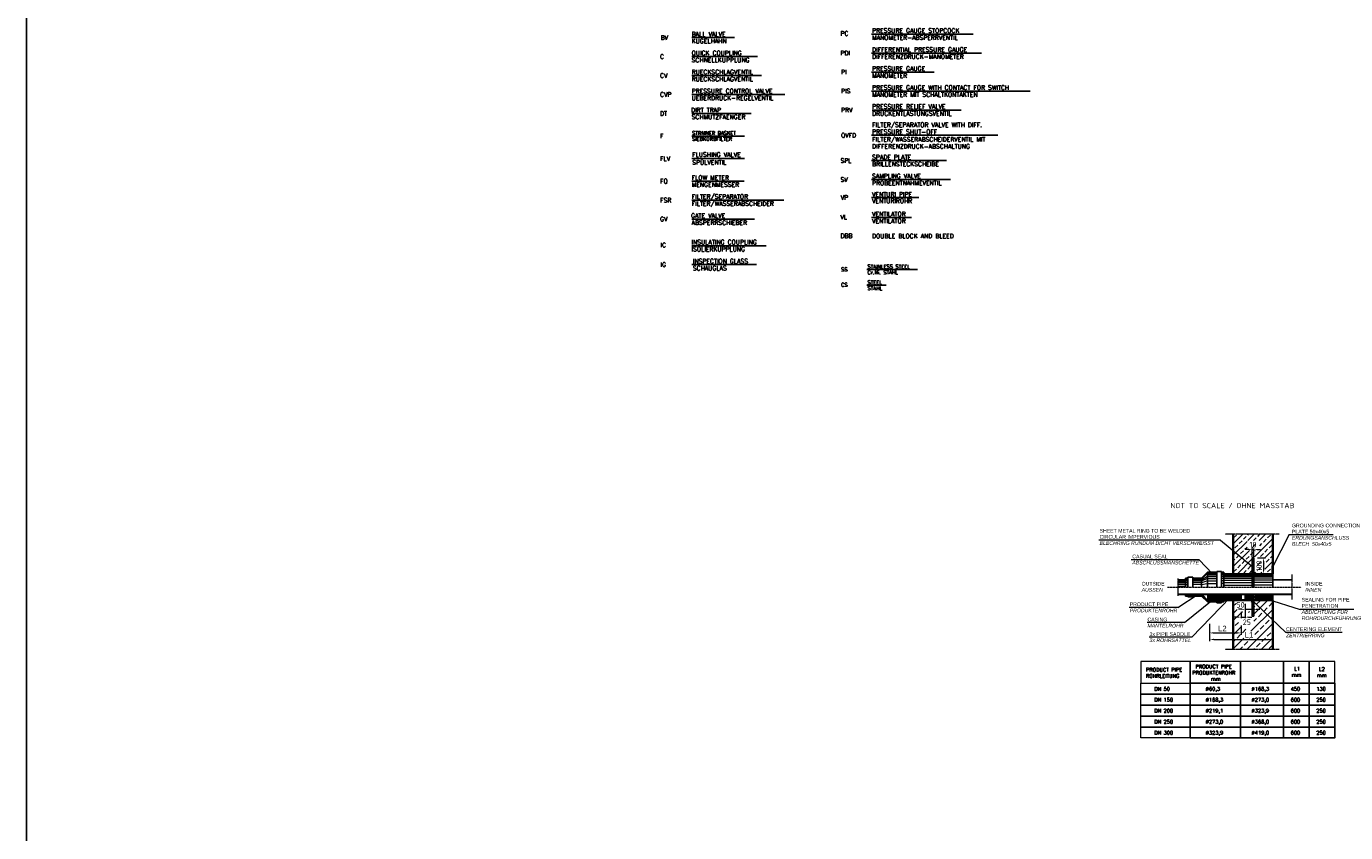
# Model space of a CAD drawing. Header units: millimetres. Extents: x -197187 to 241957296, y -45270 to 70505.
# Tile 20 of 116: x -63672 to -38644, y -14679 to 619. Entities that reach past the tile are written whole.
import ezdxf
from ezdxf.enums import TextEntityAlignment as Align

# ---------------------------------------------------------------- set-up
doc = ezdxf.new("R2010")
doc.units = ezdxf.units.MM
doc.header["$LTSCALE"] = 0.5
doc.linetypes.add('STRICHPUNKTX2', pattern=[2, 1, -0.5, 0, -0.5])
doc.linetypes.add('VERDECKTX2', pattern=[0.75, 0.5, -0.25])
doc.layers.add('44', color=7, linetype='Continuous')
doc.layers.add('8', color=7, linetype='Continuous')
doc.layers.add('P-MGDMD', color=7, linetype='Continuous', lineweight=18)
doc.layers.add('PDSMD', color=7, linetype='Continuous', lineweight=18)
doc.styles.add('ROMANS', font='ROMANS', dxfattribs={"height": 0.2})
doc.styles.get("Standard").update_dxf_attribs({"font": 'isocpeur.ttf'})

msp = doc.modelspace()

# ---------------------------------------------------------------- hatches: boundary and pattern name
at = {"layer": 'P-MGDMD'}
h = msp.add_hatch(dxfattribs=at)
h.set_pattern_fill('ANSI33', color=256, scale=24, style=0)
h.set_pattern_definition([(44.99999999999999, (-42656.29877587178, -12804.76612064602), (-107.7630734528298, 107.7630734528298), []), (44.99999999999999, (-42548.53565587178, -12804.76612064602), (-107.7630734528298, 107.7630734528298), [76.19999999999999, -38.09999999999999])])
edge = h.paths.add_edge_path(flags=17)
edge.add_arc((-40424.99945204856, -9755.002951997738), 1.416038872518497, 3.5983092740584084, 127.76731670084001, ccw=False)
edge.add_line((-40423.58620478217, -9754.914079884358), (-40414.91606515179, -9746.244757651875))
edge.add_line((-40414.91606515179, -9746.244757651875), (-40414.91606515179, -9701.85953462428))
edge.add_line((-40414.91606515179, -9701.85953462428), (-40550.03751269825, -9527.456681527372))
edge.add_line((-40550.03751269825, -9527.456681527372), (-40681.90868923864, -9527.456681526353))
edge.add_line((-40681.90868923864, -9527.456681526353), (-40425.86671387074, -9753.88356688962))
edge = h.paths.add_edge_path(flags=17)
edge.add_line((-40681.90868923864, -9527.456681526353), (-40774.91877315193, -9527.456681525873))
edge.add_line((-40774.91877315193, -9527.456681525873), (-40774.91877315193, -9767.456681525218))
edge.add_line((-40774.91877315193, -9767.456681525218), (-40436.12998901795, -9767.456681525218))
edge.add_line((-40436.12998901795, -9767.456681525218), (-40425.08845740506, -9756.416190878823))
edge.add_arc((-40424.99945204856, -9755.002951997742), 1.416038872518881, 127.7673167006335, 266.396288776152, ccw=False)
edge.add_line((-40425.86671387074, -9753.88356688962), (-40681.90868923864, -9527.456681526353))
h.paths.add_polyline_path([(-40448.34494556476, -9200.143470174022), (-40351.49398402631, -9200.143470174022), (-40351.49398402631, -9281.056931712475), (-40448.34494556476, -9281.056931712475)], flags=0)
h.paths.add_polyline_path([(-40324.5661460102, -9686.741537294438), (-40324.5661460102, -9548.171825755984), (-40243.65268447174, -9548.171825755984), (-40243.65268447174, -9686.741537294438)], flags=17)
h.paths.add_polyline_path([(-40273.52012325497, -9325.211560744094), (-40513.17532411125, -9325.211560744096), (-40513.17532411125, -9137.168810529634), (-40273.52012325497, -9137.168810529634)], flags=16)
h.paths.add_polyline_path([(-40179.37581762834, -9738.45873889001), (-40384.91617281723, -9738.458738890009), (-40384.91617281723, -9746.244757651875), (-40363.70224895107, -9767.456681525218), (-40052.64786479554, -9767.456681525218), (-40039.91946479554, -9754.72948152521), (-40039.91946479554, -9617.456681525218), (-40024.91946479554, -9617.456681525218), (-40024.91946479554, -9018.47793338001), (-40774.91877315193, -9018.47793338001), (-40774.91877315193, -9237.199774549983), (-40414.91606515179, -9701.85953462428), (-40414.91606515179, -9467.456681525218), (-40395.87621076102, -9467.456681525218), (-40395.87621076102, -9444.06617869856), (-40179.37581762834, -9444.066178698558)])
h.paths.add_polyline_path([(-40774.91877315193, -9237.199774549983), (-40774.91877315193, -9527.456681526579), (-40550.03751269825, -9527.456681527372)])
at = {"layer": 'P-MGDMD', "ltscale": 50}
for points in [[(-40414.91946479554, -9767.456681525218), (-40414.91946479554, -9745.184081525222), (-40437.19416479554, -9767.456681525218)], [(-40362.64476479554, -9767.456681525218), (-40384.91946479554, -9745.184081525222), (-40384.91946479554, -9767.456681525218)], [(-40039.91946479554, -9754.72948152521), (-40052.64786479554, -9767.456681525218), (-40039.91946479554, -9767.456681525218)], [(-40037.64786479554, -9767.456681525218), (-40024.91946479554, -9767.456681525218), (-40024.91946479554, -9754.72948152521)], [(-40414.91946479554, -10294.62746951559), (-40414.91946479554, -10272.35486951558), (-40437.19416479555, -10272.35486951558)], [(-40362.64476479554, -10272.35486951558), (-40384.91946479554, -10272.35486951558), (-40384.91946479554, -10294.62746951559)]]:
    msp.add_hatch(color=256, dxfattribs=at).paths.add_polyline_path(points)
at = {"layer": 'P-MGDMD', "lineweight": 13}
h = msp.add_hatch(dxfattribs=at)
h.set_pattern_fill('ANSI31', color=256, scale=179.999354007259, style=0)
h.set_pattern_definition([(44.99999999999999, (-30658.42516520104, -32989.11505434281), (-15.90984547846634, 15.90984547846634), [])])
h.paths.add_polyline_path([(-41778.09071002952, -10160.00527272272), (-41772.33075800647, -10151.3053039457), (-41829.69098772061, -10151.3053039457), (-41829.69098772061, -10160.00527272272)])
h.paths.add_polyline_path([(-39664.92075678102, -10160.00527272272), (-39664.92075678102, -10151.3053039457), (-41772.33075800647, -10151.3053039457), (-41778.09071002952, -10160.00527272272)])
h = msp.add_hatch(dxfattribs=at)
h.set_pattern_fill('ANSI31', color=256, scale=99.99964111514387, style=0)
h.set_pattern_definition([(44.99999999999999, (-31203.19921008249, -32876.76545754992), (-8.838803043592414, 8.838803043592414), [])])
h.paths.add_polyline_path([(-41544.69201054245, -10190.00516505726), (-41634.69168754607, -10190.00516505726), (-41634.69168754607, -10205.00511122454), (-41544.69201054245, -10205.00511122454)])
at = {"layer": 'P-MGDMD', "lineweight": 5}
h = msp.add_hatch(dxfattribs=at)
h.set_pattern_fill('ANSI37', color=256, scale=139.9994975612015, angle=45, style=0)
h.set_pattern_definition([(90, (-36277.43479383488, -28720.39365485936), (-17.49993719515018, 3.552700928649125e-15), []), (180, (-36277.43479383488, -28720.39365485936), (-3.552700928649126e-15, -17.49993719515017), [])])
h.paths.add_polyline_path([(-41165.74274775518, -10160.00527272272, -0.04129736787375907), (-41047.48790609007, -10260.35491258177), (-40639.9192576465, -10260.35491258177), (-40624.91931147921, -10245.3549664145), (-40624.91931147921, -10175.00521888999), (-40639.9192576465, -10160.00527272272)])
h.paths.add_polyline_path([(-41165.74274775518, -10160.00527272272), (-41209.91721200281, -10160.00527272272), (-41224.91715817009, -10175.00521888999), (-41224.91715817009, -10245.3549664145), (-41209.91721200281, -10260.35491258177), (-41047.48790609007, -10260.35491258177, 0.04129736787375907)])
at = {"layer": 'P-MGDMD', "lineweight": 13}
h = msp.add_hatch(dxfattribs=at)
h.set_pattern_fill('ANSI31', color=256, scale=159.9994257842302, angle=90, style=0)
h.set_pattern_definition([(135, (-30658.42516520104, -32989.11505434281), (-14.14208486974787, -14.14208486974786), [])])
h.paths.add_polyline_path([(-40221.22938344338, -10272.35486951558), (-40216.66972906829, -10260.35491258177), (-40826.9321477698, -10260.35491258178), (-40836.5913424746, -10272.35486951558)])
h.paths.add_polyline_path([(-40836.59134247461, -10272.35486951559), (-40826.9321477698, -10260.35491258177), (-41224.91715817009, -10260.35491258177), (-41224.91715817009, -10272.35486951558)])
h.paths.add_polyline_path([(-40024.91946479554, -10272.35486951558), (-40024.91946479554, -10260.35491258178), (-40216.66972906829, -10260.35491258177), (-40221.22938344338, -10272.35486951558)])
at = {"layer": 'P-MGDMD'}
h = msp.add_hatch(dxfattribs=at)
h.set_pattern_fill('ANSI33', color=256, scale=30, style=0)
h.set_pattern_definition([(44.99999999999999, (-42656.29877587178, -12804.76612064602), (-134.7038418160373, 134.7038418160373), []), (44.99999999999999, (-42521.59487587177, -12804.76612064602), (-134.7038418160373, 134.7038418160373), [95.25, -47.625])])
h.paths.add_polyline_path([(-40530.03650160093, -10272.35486951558), (-40722.64476479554, -10272.35486951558), (-40774.91946479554, -10272.35486951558), (-40774.91946479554, -10481.77699549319)], flags=17)
edge = h.paths.add_edge_path()
edge.add_line((-40414.91606515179, -10373.40758104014), (-40414.91606515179, -10293.56679338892))
edge.add_line((-40414.91606515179, -10293.56679338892), (-40436.12998901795, -10272.35486951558))
edge.add_line((-40436.12998901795, -10272.35486951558), (-40530.03650160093, -10272.35486951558))
edge.add_line((-40530.03650160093, -10272.35486951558), (-40774.91946479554, -10481.77699549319))
edge.add_line((-40774.91946479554, -10481.77699549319), (-40774.91946479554, -10752.35486951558))
edge.add_line((-40774.91946479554, -10752.35486951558), (-40774.91946479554, -11203.64092506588))
edge.add_line((-40774.91946479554, -11203.64092506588), (-40359.7641666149, -11203.64092506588))
edge.add_line((-40359.7641666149, -11203.64092506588), (-40217.52241602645, -10272.35486951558))
edge.add_line((-40217.52241602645, -10272.35486951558), (-40363.70224895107, -10272.35486951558))
edge.add_line((-40363.70224895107, -10272.35486951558), (-40384.91617281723, -10293.56679338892))
edge.add_line((-40384.91617281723, -10293.56679338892), (-40384.91617281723, -10572.35486951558))
edge.add_line((-40384.91617281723, -10572.35486951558), (-40414.91606515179, -10572.35486951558))
edge.add_line((-40414.91606515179, -10572.35486951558), (-40414.91606515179, -10422.66197977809))
edge.add_arc((-40559.98214326, -10284.3300993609), 200.4491859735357, 214.5586401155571, 316.3612254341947, ccw=False)
edge.add_arc((-40570.50978761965, -10379.15846912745), 155.6999652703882, 2.1167415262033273, 186.9633929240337, ccw=False)
edge = h.paths.add_edge_path(flags=16)
edge.add_arc((-40532.51114304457, -10646.55263475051), 150.709728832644, 0, 360)
h.paths.add_polyline_path([(-40024.91946479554, -10272.35486951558), (-40217.52241602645, -10272.35486951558), (-40359.76416661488, -11203.64092506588), (-40024.91946479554, -11203.64092506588)])
h.paths.add_polyline_path([(-40574.45139837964, -10858.23935619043), (-40376.89330168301, -10858.23935619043), (-40376.89330168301, -11004.31210728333), (-40574.45139837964, -11004.31210728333)], flags=16)
h.paths.add_polyline_path([(-40638.35093644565, -10502.44795427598), (-40536.48795567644, -10502.44795427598), (-40536.48795567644, -10514.00439059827), (-40638.35093644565, -10514.00439059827)], flags=16)
at = {"layer": 'P-MGDMD', "lineweight": 5}
h = msp.add_hatch(dxfattribs=at)
h.set_pattern_fill('ANSI37', color=256, scale=159.9994257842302, style=0)
h.set_pattern_definition([(44.99999999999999, (-36277.43479383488, -28720.39365485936), (-14.14208486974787, 14.14208486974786), []), (135, (-36277.43479383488, -28720.39365485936), (-14.14208486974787, -14.14208486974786), [])])
h.paths.add_polyline_path([(-40399.92011897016, -10175.00521888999), (-40414.92006513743, -10160.00527272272), (-40534.91963447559, -10160.00527272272), (-40549.91958064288, -10175.00521888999), (-40549.91958064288, -10245.3549664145), (-40534.91963447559, -10260.35491258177), (-40414.92006513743, -10260.35491258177), (-40399.92011897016, -10245.35496641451)])
at = {"layer": 'P-MGDMD', "lineweight": 13}
h = msp.add_hatch(dxfattribs=at)
h.set_pattern_fill('ANSI31', color=256, scale=99.99964111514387, style=0)
h.set_pattern_definition([(44.99999999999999, (-30658.42516520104, -32989.11505434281), (-8.838803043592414, 8.838803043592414), [])])
h.paths.add_polyline_path([(-41089.91764266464, -10302.35476185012), (-41089.91764266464, -10317.3547080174), (-40999.91796566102, -10317.3547080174), (-40999.91796566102, -10302.35476185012)])

# ---------------------------------------------------------------- linework, layer by layer
at = {"color": 3}
msp.add_lwpolyline([(31586.41917240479, 37686.45457699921), (-63672.4532001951, 37686.4545769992), (-63672.4532001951, -45269.81140117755), (31586.41917240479, -45269.81140117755)], close=True, dxfattribs=at)
at = {"layer": '44', "linetype": 'Continuous'}
for p, q in [((-50235.31909410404, 405.7506759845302), (-51049.91089410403, 405.7506759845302)), ((-45707.9598030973, 472.4457682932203), (-47639.9598030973, 472.4457682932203)), ((-49803.31909410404, 45.75067598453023), (-51049.91089410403, 45.75067598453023)), ((-45554.0518667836, 112.4457682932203), (-47639.95980309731, 112.4457682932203)), ((-46451.9598030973, -247.5542317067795), (-47639.95980309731, -247.5542317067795)), ((-49727.82722026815, -313.7635640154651), (-51049.91089410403, -313.7635640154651)), ((-49284.83434618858, -673.7635640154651), (-51049.91089410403, -673.7635640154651)), ((-44626.85745311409, -607.5542317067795), (-47639.9598030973, -607.5542317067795)), ((-45935.23179353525, -967.5542317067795), (-47627.9598030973, -967.5542317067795)), ((-49923.56830503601, -1033.763564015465), (-51049.91089410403, -1033.763564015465)), ((-50045.78599969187, -1461.765512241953), (-51049.91089410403, -1461.765512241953)), ((-45244.98702826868, -1447.55423170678), (-47639.9598030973, -1447.55423170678)), ((-50045.78599969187, -1889.767460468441), (-51049.91089410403, -1889.767460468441)), ((-46213.39010744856, -1927.55423170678), (-47639.9598030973, -1927.55423170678)), ((-50053.91089410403, -2317.769408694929), (-51049.91089410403, -2317.769408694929)), ((-46141.27491733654, -2287.55423170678), (-47639.9598030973, -2287.55423170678)), ((-49304.03052988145, -2677.769408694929), (-51049.91089410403, -2677.769408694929)), ((-46743.84294961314, -2628.424862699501), (-47639.9598030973, -2628.424862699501)), ((-49860.34715770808, -3037.769408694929), (-51049.91089410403, -3037.769408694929)), ((-46883.03048902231, -3007.554231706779), (-47639.9598030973, -3007.554231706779)), ((-49635.04470330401, -3541.689318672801), (-51049.91089410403, -3541.689318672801)), ((-49820.4835452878, -3901.6893186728), (-51049.91089410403, -3901.6893186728)), ((-46765.88192441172, -3993.384430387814), (-47724.44826809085, -3993.384430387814)), ((-47362.96398335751, -4293.384430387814), (-47724.44826809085, -4293.384430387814))]:
    msp.add_line(p, q, dxfattribs=at)
at = {"layer": '8', "linetype": 'Continuous'}
for points in [[(-41590.71286811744, -12051.12580568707), (-40640.6460508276, -12051.12580568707), (-40640.6460508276, -11843.12655216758), (-41590.71286811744, -11843.12655216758)], [(-40640.6460508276, -11843.12655216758), (-39822.24003168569, -11843.12655216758), (-39822.24003168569, -12051.12580568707), (-40640.6460508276, -12051.12580568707)], [(-39822.24003168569, -11843.12655216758), (-39336.44116541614, -11843.12655216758), (-39336.44116541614, -12051.12580568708), (-39822.24003168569, -12051.12580568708)], [(-39336.44116541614, -11843.12655216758), (-38850.6422991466, -11843.12655216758), (-38850.6422991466, -12051.1258056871), (-39336.44116541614, -12051.1258056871)], [(-41590.71286811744, -12259.12505920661), (-40640.6460508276, -12259.12505920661), (-40640.6460508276, -12051.12580568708), (-41590.71286811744, -12051.12580568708)], [(-41590.71286811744, -12467.12431272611), (-40640.6460508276, -12467.12431272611), (-40640.6460508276, -12259.12505920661), (-41590.71286811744, -12259.12505920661)], [(-40640.6460508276, -12051.12580568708), (-39822.24003168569, -12051.12580568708), (-39822.24003168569, -12259.12505920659), (-40640.6460508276, -12259.12505920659)], [(-40640.6460508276, -12259.12505920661), (-39822.24003168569, -12259.12505920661), (-39822.24003168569, -12467.12431272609), (-40640.6460508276, -12467.12431272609)], [(-39822.24003168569, -12051.12580568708), (-39336.44116541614, -12051.12580568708), (-39336.44116541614, -12259.12505920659), (-39822.24003168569, -12259.12505920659)], [(-39822.24003168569, -12259.12505920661), (-39336.44116541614, -12259.12505920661), (-39336.44116541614, -12467.12431272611), (-39822.24003168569, -12467.12431272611)], [(-39336.44116541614, -12051.1258056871), (-38850.6422991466, -12051.1258056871), (-38850.6422991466, -12259.12505920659), (-39336.44116541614, -12259.12505920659)], [(-39336.44116541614, -12259.12505920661), (-38850.6422991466, -12259.12505920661), (-38850.6422991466, -12467.12431272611), (-39336.44116541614, -12467.12431272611)], [(-41590.71286811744, -12675.12356624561), (-40640.6460508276, -12675.12356624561), (-40640.6460508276, -12467.12431272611), (-41590.71286811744, -12467.12431272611)], [(-40640.6460508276, -12467.12431272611), (-39822.24003168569, -12467.12431272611), (-39822.24003168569, -12675.12356624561), (-40640.6460508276, -12675.12356624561)], [(-39822.24003168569, -12467.12431272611), (-39336.44116541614, -12467.12431272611), (-39336.44116541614, -12675.12356624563), (-39822.24003168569, -12675.12356624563)], [(-39336.44116541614, -12467.12431272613), (-38850.6422991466, -12467.12431272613), (-38850.6422991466, -12675.12356624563), (-39336.44116541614, -12675.12356624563)], [(-41590.71286811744, -12883.12281976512), (-40640.6460508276, -12883.12281976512), (-40640.6460508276, -12675.1235662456), (-41590.71286811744, -12675.1235662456)], [(-40640.6460508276, -12675.12356624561), (-39822.24003168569, -12675.12356624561), (-39822.24003168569, -12883.12281976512), (-40640.6460508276, -12883.12281976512)], [(-39822.24003168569, -12675.12356624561), (-39336.44116541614, -12675.12356624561), (-39336.44116541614, -12883.12281976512), (-39822.24003168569, -12883.12281976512)], [(-39336.44116541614, -12675.12356624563), (-38850.6422991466, -12675.12356624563), (-38850.6422991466, -12883.12281976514), (-39336.44116541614, -12883.12281976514)]]:
    msp.add_lwpolyline(points, close=True, dxfattribs=at)
at = {"layer": 'P-MGDMD'}
for p, q in [((-41016.84503737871, -9129.077741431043), (-43328.21120005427, -9129.077741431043)), ((-41423.96362504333, -9500.46666137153), (-42714.32590731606, -9500.466661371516)), ((-40147.96824094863, -10242.90404302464), (-39503.77336848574, -10444.73926092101)), ((-41826.24876906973, -10405.42973592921), (-42752.17548928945, -10405.42973592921)), ((-38345.78224908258, -10444.73926092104), (-39503.77336848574, -10444.73926092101)), ((-41701.01171905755, -10694.1368859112), (-42407.15008836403, -10694.1368859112)), ((-41563.06187777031, -10972.21092290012), (-42372.37866457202, -10972.21092290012)), ((-38711.35206812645, -10881.89338304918), (-39778.6623396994, -10881.89338304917))]:
    msp.add_line(p, q, dxfattribs=at)
at = {"layer": 'P-MGDMD', "ltscale": 10}
for p, q in [((-41016.84503737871, -9129.077741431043), (-40400.01291863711, -9640.193928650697)), ((-39716.53764701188, -9023.640679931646), (-38880.63968422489, -9023.640679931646)), ((-41168.4748111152, -9771.44763048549), (-41423.96362504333, -9500.46666137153)), ((-40477.91946479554, -9308.850200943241), (-40540.91946479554, -9308.850200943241)), ((-40414.91946479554, -9454.331681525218), (-40414.91946479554, -9287.850200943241)), ((-40414.91946479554, -9308.850200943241), (-40384.91946479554, -9308.850200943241)), ((-40384.91946479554, -9454.331681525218), (-40384.91946479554, -9287.850200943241)), ((-40321.91946479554, -9308.850200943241), (-40258.91946479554, -9308.850200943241)), ((-40316.72128616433, -9467.456681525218), (-40161.32699931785, -9467.456681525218)), ((-40203.37639250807, -9530.456681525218), (-40203.37639250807, -9704.456681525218)), ((-40316.72128616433, -9767.456681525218), (-40215.85941524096, -9767.456681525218)), ((-41826.24876906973, -10405.42973592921), (-41443.75544809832, -10154.91946949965)), ((-40837.09585948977, -10217.31616438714), (-41563.06187777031, -10972.21092290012)), ((-40473.56262142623, -10217.31616438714), (-39778.6623396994, -10881.89338304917)), ((-41701.01171905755, -10694.1368859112), (-41176.73097611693, -10266.69985216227)), ((-40612.91958064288, -10442.09064333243), (-40675.91958064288, -10442.09064333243)), ((-40624.91931147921, -10487.13747271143), (-40624.91931147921, -10611.15468504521)), ((-40549.91958064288, -10339.25372553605), (-40549.91958064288, -10463.09064333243)), ((-40549.91958064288, -10442.09064333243), (-40399.92011897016, -10442.09064333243)), ((-40549.91958064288, -10456.24406329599), (-40549.91958064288, -10611.15468504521)), ((-40399.92011897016, -10339.25372553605), (-40399.92011897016, -10463.09064333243)), ((-40336.92011897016, -10442.09064333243), (-40273.92011897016, -10442.09064333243)), ((-40024.91946479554, -10334.25923903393), (-40024.91946479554, -10462.68560725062)), ((-41224.91715817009, -10715.88354825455), (-41224.91715817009, -11047.46852898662)), ((-41224.91715817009, -10748.68142616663), (-41224.91715817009, -10923.14674753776)), ((-40687.91931147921, -10590.15468504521), (-40750.91931147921, -10590.15468504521)), ((-40624.91931147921, -10590.15468504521), (-40549.91958064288, -10590.15468504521)), ((-40624.91931147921, -10748.68142616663), (-40624.91931147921, -10923.14674753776)), ((-40486.91958064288, -10590.15468504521), (-40423.91958064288, -10590.15468504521)), ((-40024.91946479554, -10619.27714941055), (-40024.91946479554, -11047.46852898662)), ((-40024.91946479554, -10715.88354825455), (-40024.91946479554, -11049.24544743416)), ((-41143.91715817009, -10889.39674753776), (-40705.91931147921, -10889.39674753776)), ((-41143.91715817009, -11013.71852898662), (-40105.91946479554, -11013.71852898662))]:
    msp.add_line(p, q, dxfattribs=at)
at = {"layer": 'P-MGDMD', "linetype": 'VERDECKTX2', "ltscale": 10}
for p, q in [((-39906.11529039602, -9018.47793338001), (-40929.75414974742, -9018.47793338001)), ((-41829.69098772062, -9854.406384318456), (-41829.69098772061, -10185.40516672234)), ((-39664.92075678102, -9782.437949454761), (-39664.92075678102, -10257.37360158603)), ((-39906.11529039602, -11203.64092506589), (-40929.75414974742, -11203.64092506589))]:
    msp.add_line(p, q, dxfattribs=at)
at = {"layer": 'P-MGDMD', "lineweight": 35, "ltscale": 10}
for p, q in [((-40774.91877315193, -9018.47793338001), (-40774.91877315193, -9767.456681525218)), ((-40024.91946479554, -9018.47793338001), (-40024.91946479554, -9767.456681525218)), ((-40774.91946479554, -11203.64092506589), (-40774.91946479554, -10272.35486951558)), ((-40024.91946479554, -11203.64092506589), (-40024.91946479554, -10272.35486951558))]:
    msp.add_line(p, q, dxfattribs=at)
at = {"layer": 'P-MGDMD', "lineweight": 25, "ltscale": 10}
for p, q in [((-40414.91606515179, -9467.456681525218), (-40414.91606515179, -10019.9057755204)), ((-40414.91606515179, -9467.456681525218), (-40384.91617281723, -9467.456681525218)), ((-40384.91617281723, -9467.456681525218), (-40384.91617281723, -10019.9057755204)), ((-41267.3430059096, -9737.456789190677), (-41379.69260270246, -9849.806385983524)), ((-41267.3430059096, -9737.456789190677), (-41089.91764266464, -9737.456789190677)), ((-41267.3430059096, -9752.456735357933), (-41267.3430059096, -10019.9057755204)), ((-41089.91764266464, -9722.456843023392), (-40999.91796566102, -9722.456843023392)), ((-41089.91764266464, -9722.456843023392), (-41089.91764266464, -10019.9057755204)), ((-40999.91796566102, -9722.456843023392), (-40999.91796566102, -10019.9057755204)), ((-40954.9181271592, -9737.456789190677), (-40999.91796566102, -9737.456789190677)), ((-40954.9181271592, -9737.456789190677), (-40954.9181271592, -10019.9057755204)), ((-40414.91606515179, -9746.24475765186), (-40436.12998901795, -9767.456681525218)), ((-40384.91617281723, -9746.24475765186), (-40363.70224895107, -9767.456681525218)), ((-40384.91617281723, -9746.24475765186), (-40363.70224895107, -9767.456681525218)), ((-40039.91946479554, -9754.72948152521), (-40052.64786479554, -9767.456681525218)), ((-40039.91946479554, -9617.456681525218), (-40039.91946479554, -9767.456681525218)), ((-40039.91946479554, -9617.456681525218), (-40024.91946479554, -9617.456681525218)), ((-40024.91946479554, -9754.72948152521), (-40037.64786479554, -9767.456681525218)), ((-41829.69098772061, -9879.806278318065), (-41679.6915260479, -9879.806278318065)), ((-41679.6915260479, -9849.806385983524), (-41679.6915260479, -10019.9057755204)), ((-41679.6915260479, -9849.806385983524), (-41634.69168754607, -9849.806385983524)), ((-41634.69168754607, -9834.806439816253), (-41544.69201054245, -9834.806439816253)), ((-41634.69168754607, -9834.806439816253), (-41634.69168754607, -10019.9057755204)), ((-41544.69201054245, -9834.806439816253), (-41544.69201054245, -10019.9057755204)), ((-41379.69260270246, -9849.806385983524), (-41544.69201054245, -9849.806385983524)), ((-41379.69260270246, -9864.806332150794), (-41379.69260270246, -10019.9057755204)), ((-40954.9181271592, -9767.456681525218), (-40414.91606515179, -9767.456681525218)), ((-40024.91946479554, -9767.456681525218), (-40384.91617281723, -9767.456681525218)), ((-40024.91946479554, -9767.456681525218), (-40024.91946479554, -10019.9057755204)), ((-39664.92075678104, -9879.806278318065), (-40024.91946479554, -9879.806278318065)), ((-41829.69098772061, -10151.3053039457), (-39664.92075678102, -10151.3053039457)), ((-41829.69098772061, -10160.00527272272), (-39664.92075678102, -10160.00527272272)), ((-41679.6915260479, -10190.00516505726), (-41679.6915260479, -10160.00527272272)), ((-41679.6915260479, -10190.00516505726), (-41379.69260270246, -10190.00516505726)), ((-41634.69168754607, -10205.00511122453), (-41634.69168754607, -10190.00516505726)), ((-41634.69168754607, -10205.00511122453), (-41544.69201054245, -10205.00511122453)), ((-41544.69201054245, -10205.00511122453), (-41544.69201054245, -10190.00516505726)), ((-41267.3430059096, -10302.35476185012), (-41379.69260270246, -10190.00516505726)), ((-41254.91705050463, -10272.35486951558), (-41367.2666472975, -10160.00527272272)), ((-41254.91705050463, -10272.35486951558), (-41254.91705050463, -10160.00527272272)), ((-41224.91715817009, -10175.00521888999), (-41209.91721200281, -10160.00527272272)), ((-41224.91715817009, -10272.35486951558), (-41224.91715817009, -10160.00527272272)), ((-41224.91715817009, -10245.3549664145), (-41224.91715817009, -10175.00521888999)), ((-41209.91721200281, -10260.35491258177), (-41224.91715817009, -10245.3549664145)), ((-41224.91715817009, -10260.35491258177), (-40024.91946479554, -10260.35491258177)), ((-40624.91931147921, -10175.00521888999), (-40639.9192576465, -10160.00527272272)), ((-40639.9192576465, -10260.35491258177), (-40624.91931147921, -10245.3549664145)), ((-40624.91931147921, -10245.3549664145), (-40624.91931147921, -10175.00521888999)), ((-40549.91958064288, -10175.00521888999), (-40534.91963447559, -10160.00527272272)), ((-40549.91958064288, -10245.3549664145), (-40549.91958064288, -10175.00521888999)), ((-40534.91963447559, -10260.35491258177), (-40549.91958064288, -10245.3549664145)), ((-40399.92011897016, -10175.00521888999), (-40414.92006513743, -10160.00527272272)), ((-40414.92006513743, -10260.35491258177), (-40399.92011897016, -10245.3549664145)), ((-40399.92011897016, -10245.3549664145), (-40399.92011897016, -10175.00521888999)), ((-40384.91817281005, -10198.9311330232), (-40384.91817281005, -10221.42905228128)), ((-40384.91817281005, -10198.9311330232), (-40354.91828047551, -10198.9311330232)), ((-40384.91817281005, -10221.42905228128), (-40354.91828047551, -10221.42905228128)), ((-40324.91838814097, -10175.00521888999), (-40354.91828047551, -10175.00521888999)), ((-40354.91828047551, -10245.3549664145), (-40354.91828047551, -10175.00521888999)), ((-40324.91838814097, -10245.3549664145), (-40354.91828047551, -10245.3549664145)), ((-40324.91838814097, -10260.35491258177), (-40324.91838814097, -10160.00527272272)), ((-40084.91924946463, -10260.35491258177), (-40084.91924946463, -10160.00527272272)), ((-40054.91935713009, -10175.00521888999), (-40084.91924946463, -10175.00521888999)), ((-40054.91935713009, -10245.3549664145), (-40084.91924946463, -10245.3549664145)), ((-40054.91935713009, -10245.3549664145), (-40054.91935713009, -10175.00521888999)), ((-40024.91946479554, -10272.35486951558), (-40024.91946479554, -10160.00527272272)), ((-41267.3430059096, -10302.35476185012), (-40954.9181271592, -10302.35476185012)), ((-41254.91705050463, -10272.35486951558), (-40024.91946479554, -10272.35486951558)), ((-41089.91764266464, -10317.35470801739), (-41089.91764266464, -10302.35476185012)), ((-41089.91764266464, -10317.35470801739), (-40999.91796566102, -10317.35470801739)), ((-40999.91796566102, -10317.35470801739), (-40999.91796566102, -10302.35476185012)), ((-40954.9181271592, -10302.35476185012), (-40954.9181271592, -10272.35486951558)), ((-40414.91606515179, -10293.56679338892), (-40436.12998901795, -10272.35486951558)), ((-40414.91606515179, -10572.35486951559), (-40414.91606515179, -10272.35486951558)), ((-40384.91617281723, -10572.35486951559), (-40384.91617281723, -10272.35486951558)), ((-40384.91617281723, -10293.56679338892), (-40363.70224895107, -10272.35486951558)), ((-40384.91617281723, -10293.56679338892), (-40363.70224895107, -10272.35486951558)), ((-40414.91606515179, -10572.35486951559), (-40384.91617281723, -10572.35486951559))]:
    msp.add_line(p, q, dxfattribs=at)
at = {"layer": 'P-MGDMD', "lineweight": 13, "ltscale": 10}
for p, q in [((-41259.84303282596, -9752.456735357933), (-41089.91764266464, -9752.456735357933)), ((-40954.9181271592, -9752.456735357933), (-40999.91796566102, -9752.456735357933)), ((-41829.69098772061, -9894.806224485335), (-41679.6915260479, -9894.806224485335)), ((-41829.69098772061, -9909.806170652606), (-41679.6915260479, -9909.806170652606)), ((-41829.69098772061, -9932.306089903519), (-41679.6915260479, -9932.306089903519)), ((-41829.69098772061, -9962.30598223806), (-41679.6915260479, -9962.30598223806)), ((-41829.69098772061, -9999.805847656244), (-41679.6915260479, -9999.805847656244)), ((-41679.6915260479, -9864.806332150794), (-41634.69168754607, -9864.806332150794)), ((-41679.6915260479, -9879.806278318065), (-41634.69168754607, -9879.806278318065)), ((-41679.6915260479, -9902.306197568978), (-41634.69168754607, -9902.306197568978)), ((-41679.6915260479, -9932.306089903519), (-41634.69168754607, -9932.306089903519)), ((-41679.6915260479, -9969.805955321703), (-41634.69168754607, -9969.805955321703)), ((-41387.1925757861, -9864.806332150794), (-41544.69201054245, -9864.806332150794)), ((-41387.1925757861, -9879.806278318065), (-41544.69201054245, -9879.806278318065)), ((-41387.1925757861, -9902.306197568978), (-41544.69201054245, -9902.306197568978)), ((-41387.1925757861, -9932.306089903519), (-41544.69201054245, -9932.306089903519)), ((-41387.1925757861, -9969.805955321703), (-41544.69201054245, -9969.805955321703)), ((-41372.19262961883, -9864.806332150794), (-41274.84297899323, -9767.456681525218)), ((-41372.19262961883, -9879.806278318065), (-41274.84297899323, -9819.956493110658)), ((-41372.19262961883, -9902.306197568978), (-41274.84297899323, -9857.456358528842)), ((-41372.19262961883, -9932.306089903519), (-41274.84297899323, -9902.456197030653)), ((-41372.19262961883, -9969.805955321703), (-41274.84297899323, -9954.956008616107)), ((-41259.84303282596, -9767.456681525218), (-41089.91764266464, -9767.456681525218)), ((-41259.84303282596, -9789.956600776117), (-41089.91764266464, -9789.956600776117)), ((-41259.84303282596, -9819.956493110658), (-41089.91764266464, -9819.956493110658)), ((-41259.84303282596, -9857.456358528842), (-41089.91764266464, -9857.456358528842)), ((-41259.84303282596, -9902.456197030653), (-41089.91764266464, -9902.456197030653)), ((-41259.84303282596, -9954.956008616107), (-41089.91764266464, -9954.956008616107)), ((-40954.9181271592, -9767.456681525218), (-40999.91796566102, -9767.456681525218)), ((-40954.9181271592, -9789.956600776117), (-40999.91796566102, -9789.956600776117)), ((-40954.9181271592, -9819.956493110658), (-40999.91796566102, -9819.956493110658)), ((-40954.9181271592, -9857.456358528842), (-40999.91796566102, -9857.456358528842)), ((-40954.9181271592, -9902.456197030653), (-40999.91796566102, -9902.456197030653)), ((-40954.9181271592, -9954.956008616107), (-40999.91796566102, -9954.956008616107)), ((-40954.9181271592, -9782.45662769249), (-40414.91606515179, -9782.456627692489)), ((-40954.9181271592, -9797.45657385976), (-40414.91606515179, -9797.45657385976)), ((-40954.9181271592, -9819.956493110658), (-40414.91606515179, -9819.956493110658)), ((-40954.9181271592, -9849.956385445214), (-40414.91606515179, -9849.956385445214)), ((-40954.9181271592, -9887.456250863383), (-40414.91606515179, -9887.456250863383)), ((-40954.9181271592, -9932.456089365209), (-40414.91606515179, -9932.456089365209)), ((-40954.9181271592, -9984.95590095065), (-40414.91606515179, -9984.955900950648)), ((-40024.91946479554, -9782.456627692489), (-40384.91617281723, -9782.456627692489)), ((-40024.91946479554, -9797.45657385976), (-40384.91617281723, -9797.45657385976)), ((-40024.91946479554, -9819.956493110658), (-40384.91617281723, -9819.956493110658)), ((-40024.91946479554, -9849.956385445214), (-40384.91617281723, -9849.956385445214)), ((-40024.91946479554, -9887.456250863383), (-40384.91617281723, -9887.456250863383)), ((-40024.91946479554, -9932.456089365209), (-40384.91617281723, -9932.456089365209)), ((-40024.91946479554, -9984.955900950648), (-40384.91617281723, -9984.955900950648))]:
    msp.add_line(p, q, dxfattribs=at)
at = {"layer": 'P-MGDMD', "linetype": 'STRICHPUNKTX2', "ltscale": 10}
for p, q in [((-42021.67075580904, -10019.9057755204), (-39487.55286055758, -10019.9057755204)), ((-40390.33058229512, -10210.18061919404), (-40047.93951619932, -10210.17509267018))]:
    msp.add_line(p, q, dxfattribs=at)
at = {"layer": 'P-MGDMD', "lineweight": 5, "ltscale": 10}
for p, q in [((-41679.6915260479, -10166.00525118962), (-41369.75263837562, -10166.00525118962)), ((-41679.6915260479, -10172.00522965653), (-41372.23662946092, -10172.00522965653)), ((-41679.6915260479, -10178.00520812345), (-41374.72462053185, -10178.00520812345)), ((-41679.6915260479, -10184.00518659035), (-41377.20861161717, -10184.00518659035)), ((-41264.85901482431, -10296.35478338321), (-41377.20861161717, -10184.00518659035)), ((-41262.37502373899, -10290.35480491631), (-41374.72462053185, -10178.00520812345)), ((-41259.88703266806, -10284.35482644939), (-41372.23662946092, -10172.00522965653)), ((-41257.40304158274, -10278.35484798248), (-41369.75263837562, -10166.00525118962)), ((-40324.92438811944, -10162.93126222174), (-40084.92324945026, -10162.92526224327)), ((-40324.92438811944, -10168.93124068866), (-40084.92324945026, -10168.92524071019)), ((-40324.92438811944, -10174.93121915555), (-40084.92324945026, -10174.92521917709)), ((-40324.92438811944, -10180.93119762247), (-40084.92324945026, -10180.925197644)), ((-40324.92438811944, -10186.93117608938), (-40084.92324945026, -10186.9251761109)), ((-40324.92438811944, -10192.93115455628), (-40084.92324945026, -10192.92515457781)), ((-40324.92038813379, -10227.42703075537), (-40084.91924946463, -10227.4210307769)), ((-40324.92038813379, -10233.42700922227), (-40084.91924946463, -10233.42100924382)), ((-40324.92038813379, -10239.42698768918), (-40084.91924946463, -10239.42098771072)), ((-40324.92038813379, -10245.42696615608), (-40084.91924946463, -10245.42096617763)), ((-40324.92038813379, -10251.426944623), (-40084.91924946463, -10251.42094464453)), ((-40324.92038813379, -10257.42692308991), (-40084.91924946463, -10257.42092311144)), ((-40084.92124945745, -10198.92513304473), (-40324.91838814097, -10198.92913303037)), ((-40084.91924946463, -10221.42305230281), (-40324.91838814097, -10221.42705228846)), ((-41264.85901482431, -10296.35478338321), (-40954.9181271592, -10296.35478338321)), ((-41262.37502373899, -10290.35480491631), (-40954.9181271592, -10290.35480491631)), ((-41259.88703266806, -10284.35482644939), (-40954.9181271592, -10284.35482644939)), ((-41257.40304158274, -10278.35484798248), (-40954.9181271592, -10278.35484798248))]:
    msp.add_line(p, q, dxfattribs=at)
at = {"layer": 'P-MGDMD', "lineweight": 5}
for points in [[(-42526.82608349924, -11843.12655216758), (-41590.71286811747, -11843.12655216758), (-41590.71286811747, -11434.06872021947), (-42526.82608349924, -11434.06872021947)], [(-41590.71286811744, -11843.12655216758), (-40640.64605082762, -11843.12655216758), (-40640.64605082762, -11434.06872021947), (-41590.71286811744, -11434.06872021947)], [(-40640.64605082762, -11843.12655216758), (-39822.24003168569, -11843.12655216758), (-39822.24003168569, -11434.06872021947), (-40640.64605082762, -11434.06872021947)], [(-39822.24003168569, -11843.12655216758), (-39336.44116541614, -11843.12655216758), (-39336.44116541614, -11434.06872021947), (-39822.24003168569, -11434.06872021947)], [(-39336.44116541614, -11843.12655216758), (-38850.6422991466, -11843.12655216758), (-38850.6422991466, -11434.06872021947), (-39336.44116541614, -11434.06872021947)], [(-42526.82608349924, -11843.12655216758), (-41590.71286811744, -11843.12655216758), (-41590.71286811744, -12051.12580568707), (-42526.82608349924, -12051.12580568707)], [(-42526.82608349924, -12051.12580568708), (-41590.71286811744, -12051.12580568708), (-41590.71286811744, -12259.12505920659), (-42526.82608349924, -12259.12505920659)], [(-42526.82608349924, -12259.12505920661), (-41590.71286811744, -12259.12505920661), (-41590.71286811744, -12467.12431272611), (-42526.82608349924, -12467.12431272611)], [(-42526.82608349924, -12467.12431272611), (-41590.71286811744, -12467.12431272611), (-41590.71286811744, -12675.12356624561), (-42526.82608349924, -12675.12356624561)], [(-42526.82608349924, -12675.12356624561), (-41590.71286811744, -12675.12356624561), (-41590.71286811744, -12883.12281976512), (-42526.82608349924, -12883.12281976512)]]:
    msp.add_lwpolyline(points, close=True, dxfattribs=at)
at = {"layer": 'P-MGDMD'}
for centre in [(-40400.01291863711, -9640.193928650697), (-41168.4748111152, -9771.44763048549), (-41443.75544809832, -10154.91946949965), (-40837.09585948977, -10217.31616438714), (-40473.56262142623, -10217.31616438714), (-40147.96824094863, -10242.90404302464), (-41176.73097611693, -10266.69985216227)]:
    msp.add_circle(centre, 1.416038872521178, dxfattribs=at)
for points in [[(-40477.91946479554, -9298.350200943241), (-40477.91946479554, -9319.350200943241), (-40414.91946479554, -9308.850200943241)], [(-40321.91946479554, -9298.350200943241), (-40321.91946479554, -9319.350200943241), (-40384.91946479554, -9308.850200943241)], [(-40213.87639250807, -9530.456681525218), (-40192.87639250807, -9530.456681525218), (-40203.37639250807, -9467.456681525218)], [(-40213.87639250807, -9704.456681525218), (-40192.87639250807, -9704.456681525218), (-40203.37639250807, -9767.456681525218)], [(-40612.91958064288, -10431.59064333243), (-40612.91958064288, -10452.59064333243), (-40549.91958064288, -10442.09064333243)], [(-40336.92011897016, -10431.59064333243), (-40336.92011897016, -10452.59064333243), (-40399.92011897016, -10442.09064333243)], [(-40687.91931147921, -10579.65468504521), (-40687.91931147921, -10600.65468504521), (-40624.91931147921, -10590.15468504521)], [(-40486.91958064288, -10579.65468504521), (-40486.91958064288, -10600.65468504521), (-40549.91958064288, -10590.15468504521)], [(-41143.91715817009, -10875.89674753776), (-41143.91715817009, -10902.89674753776), (-41224.91715817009, -10889.39674753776)], [(-41143.91715817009, -11000.21852898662), (-41143.91715817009, -11027.21852898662), (-41224.91715817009, -11013.71852898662)], [(-40705.91931147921, -10875.89674753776), (-40705.91931147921, -10902.89674753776), (-40624.91931147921, -10889.39674753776)], [(-40105.91946479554, -11000.21852898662), (-40105.91946479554, -11027.21852898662), (-40024.91946479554, -11013.71852898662)]]:
    msp.add_solid(points, dxfattribs=at)
at = {"layer": 'P-MGDMD', "lineweight": 25}
for points in [[(-40436.12998901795, -9767.456681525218), (-40414.91606515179, -9767.456681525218), (-40414.91606515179, -9746.24475765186), (-40436.12998901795, -9767.456681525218)], [(-40363.70224895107, -9767.456681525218), (-40384.91617281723, -9767.456681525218), (-40384.91617281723, -9746.24475765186), (-40363.70224895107, -9767.456681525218)], [(-40436.12998901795, -10272.35486951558), (-40414.91606515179, -10272.35486951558), (-40414.91606515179, -10293.56679338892), (-40436.12998901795, -10272.35486951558)], [(-40363.70224895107, -10272.35486951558), (-40384.91617281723, -10272.35486951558), (-40384.91617281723, -10293.56679338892), (-40363.70224895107, -10272.35486951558)]]:
    msp.add_solid(points, dxfattribs=at)
at = {"layer": 'PDSMD', "ltscale": 10}
msp.add_line((-39716.53764701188, -9023.640679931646), (-40031.31876226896, -9643.097229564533), dxfattribs=at)

# ---------------------------------------------------------------- texts
at = {"layer": '8', "linetype": 'Continuous', "style": 'ROMANS'}
for s, p in [('BALL VALVE', (-51051.31909410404, 514.2364359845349)), ('PRESSURE GAUGE STOPCOCK', (-47627.9598030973, 580.4457682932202)), ('PRESSURE GAUGE', (-47627.9598030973, -139.5542317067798)), ('SPADE PLATE', (-47627.9598030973, -1819.55423170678)), ('GATE VALVE', (-51061.91089410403, -2929.769408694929))]:
    msp.add_text(s, height=84, dxfattribs=at).set_placement(p, align=Align.TOP_LEFT)
for s, height, p in [('PC', 84, (-48227.9598030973, 484.4457682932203)), ('BV', 84, (-51639.31909410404, 406.2364359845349)), ('C', 84, (-51651.31909410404, 46.23643598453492)), ('PDI', 84, (-48227.9598030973, 112.4457682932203)), ('PI', 84, (-48215.9598030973, -247.5542317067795)), ('CV', 84, (-51651.31909410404, -313.7635640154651)), ('CVP', 84, (-51651.31909410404, -673.7635640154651)), ('PIS', 84, (-48215.9598030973, -607.5542317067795)), ('DT', 84, (-51651.31909410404, -1033.763564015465)), ('PRV', 84, (-48215.9598030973, -967.5542317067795)), ('F', 84, (-51649.91089410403, -1461.279752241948)), ('QVFD', 84, (-48215.9598030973, -1447.55423170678)), ('FLV', 84, (-51649.91089410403, -1889.281700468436)), ('SPL', 84, (-48227.9598030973, -1927.55423170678)), ('SV', 84, (-48227.9598030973, -2287.55423170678)), ('FQ', 84, (-51649.91089410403, -2317.769408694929)), ('FSR', 84, (-51649.91089410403, -2677.769408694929)), ('VP', 84, (-48222.81130013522, -2628.424862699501)), ('GV', 84, (-51649.91089410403, -3037.769408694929)), ('VL', 84, (-48227.9598030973, -2995.554231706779)), ('IC', 84, (-51641.01011713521, -3529.689318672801)), ('DBB', 84, (-48227.9598030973, -3355.554231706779)), ('IG', 84, (-51641.01011713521, -3901.6893186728)), ('SS', 70, (-48214.44826809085, -3993.384430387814)), ('CS', 70, (-48214.44826809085, -4283.384430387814))]:
    msp.add_text(s, height=height, dxfattribs=at).set_placement(p, align=Align.MIDDLE_LEFT)
for s, height, p in [('KUGELHAHN', 84, (-51051.31909410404, 298.2364359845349)), ('MANOMETER-ABSPERRVENTIL', 84, (-47627.9598030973, 364.4457682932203)), ('SCHNELLKUPPLUNG', 84, (-51051.31909410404, -61.76356401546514)), ('QUICK COUPLING', 84, (-51051.31909410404, 70.23643598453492)), ('DIFFERENTIAL PRESSURE GAUGE', 84, (-47627.9598030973, 136.4457682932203)), ('DIFFERENZDRUCK-MANOMETER', 84, (-47627.9598030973, 4.445768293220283)), ('RUECKSCHLAGVENTIL', 84, (-51051.31909410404, -289.7635640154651)), ('RUECKSCHLAGVENTIL', 84, (-51051.31909410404, -421.7635640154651)), ('MANOMETER', 84, (-47627.9598030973, -355.5542317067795)), ('PRESSURE GAUGE WITH CONTACT FOR SWITCH', 84, (-47627.9598030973, -583.5542317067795)), ('UEBERDRUCK-REGELVENTIL', 84, (-51051.31909410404, -781.7635640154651)), ('PRESSURE CONTROL VALVE', 84, (-51051.31909410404, -649.7635640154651)), ('MANOMETER MIT SCHALTKONTAKTEN', 84, (-47627.9598030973, -715.5542317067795)), ('DIRT TRAP', 84, (-51063.31909410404, -1009.763564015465)), ('PRESSURE RELIEF VALVE', 84, (-47627.9598030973, -943.5542317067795)), ('DRUCKENTLASTUNGSVENTIL', 84, (-47627.9598030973, -1075.55423170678)), ('SCHMUTZFAENGER', 84, (-51051.31909410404, -1141.763564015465)), ('FILTER/SEPARATOR VALVE WITH DIFF. ', 84, (-47627.9598030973, -1291.55423170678)), ('STRAINER BASKET ', 70, (-51041.08439410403, -1441.360712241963)), ('SIEBKORBFILTER', 70, (-51041.08439410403, -1551.360712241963)), ('PRESSURE SHUT-OFF', 84, (-47627.9598030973, -1423.55423170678)), ('FILTER/WASSERABSCHEIDERVENTIL MIT', 84, (-47627.9598030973, -1567.55423170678)), ('DIFFERENZDRUCK-ABSCHALTUNG', 84, (-47627.9598030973, -1699.55423170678)), ('SPÜLVENTIL', 84, (-51041.08439410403, -2003.387308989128)), ('FLUSHING VALVE', 84, (-51041.08439410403, -1856.757816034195)), ('BRILLENSTECKSCHEIBE', 84, (-47627.9598030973, -2035.55423170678)), ('FLOW METER', 84, (-51049.91089410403, -2293.769408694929)), ('SAMPLING VALVE', 84, (-47627.9598030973, -2263.55423170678)), ('MENGENMESSER', 84, (-51049.91089410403, -2425.769408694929)), ('PROBEENTNAHMEVENTIL', 84, (-47627.9598030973, -2395.55423170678)), ('FILTER/SEPARATOR', 84, (-51049.91089410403, -2653.769408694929)), ('FILTER/WASSERABSCHEIDER', 84, (-51049.91089410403, -2785.769408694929)), ('VENTURI PIPE', 84, (-47629.9598030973, -2608.424862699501)), ('VENTURIROHR', 84, (-47629.9598030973, -2732.617343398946)), ('VENTILATOR', 84, (-47627.9598030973, -2983.554231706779)), ('ABSPERRSCHIEBER', 84, (-51052.14541410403, -3147.809408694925)), ('VENTILATOR', 84, (-47627.9598030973, -3115.554231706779)), ('INSULATING COUPLING', 84, (-51053.01011713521, -3517.689318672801)), ('DOUBLE BLOCK AND BLEED', 84, (-47627.9598030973, -3401.655111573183)), ('ISOLIERKUPPLUNG', 84, (-51053.01011713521, -3649.689318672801)), ('SCHAUGLAS', 84, (-51029.01011713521, -4009.6893186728)), ('INSPECTION GLASS', 84, (-51029.01011713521, -3877.6893186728)), ('STAINLESS STEEL', 70, (-47714.44826809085, -3973.384430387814)), ('STEEL', 70, (-47714.44826809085, -4273.384430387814)), ('Cr.Ni. STAHL', 70, (-47714.44826809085, -4083.384430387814)), ('STAHL', 70, (-47714.44826809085, -4383.384430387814)), ('DN 50', 70, (-42274.26267213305, -11986.12603896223)), ('%%C60,3', 70, (-41297.44804685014, -11986.12603896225)), ('%%C168,3', 70, (-40427.24978063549, -11986.12603896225)), ('450', 70, (-39686.05075281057, -11986.12603896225)), ('130', 70, (-39200.251886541, -11986.12603896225)), ('DN 150', 70, (-42274.26267213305, -12194.12529248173)), ('%%C168,3', 70, (-41297.44804685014, -12194.12529248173)), ('%%C273,0', 70, (-40427.24978063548, -12194.12529248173)), ('600', 70, (-39686.05075281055, -12194.12529248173)), ('250', 70, (-39200.251886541, -12194.12529248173)), ('DN 200', 70, (-42274.26267213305, -12402.12454600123)), ('%%C219,1', 70, (-41297.44804685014, -12402.12454600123)), ('%%C323,9', 70, (-40427.24978063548, -12402.12454600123)), ('600', 70, (-39686.05075281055, -12402.1245460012)), ('250', 70, (-39200.251886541, -12402.12454600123)), ('DN 250', 70, (-42274.26267213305, -12610.12379952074)), ('DN 300', 70, (-42274.26267213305, -12818.12305304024)), ('%%C273,0', 70, (-41297.44804685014, -12610.12379952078)), ('%%C323,9', 70, (-41297.44804685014, -12818.12305304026)), ('%%C368,0', 70, (-40427.24978063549, -12610.12379952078)), ('%%C419,0', 70, (-40427.24978063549, -12818.12305304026)), ('600', 70, (-39686.05075281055, -12610.12379952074)), ('600', 70, (-39686.05075281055, -12818.12305304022)), ('250', 70, (-39200.251886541, -12610.12379952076)), ('250', 70, (-39200.251886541, -12818.12305304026))]:
    msp.add_text(s, height=height, dxfattribs=at).set_placement(p)
at = {"layer": '8', "linetype": 'Continuous', "char_height": 70, "attachment_point": 1, "style": 'ROMANS'}
for s, insert, width in [('{\\fArial|b0|i0|c0|p34;SHEET METAL RING TO BE WELDED \\PCIRCULAR IMPERVIOUS\\P\\fArial|b0|i1|c0|p34;BLECHRING RUNDUM DICHT VERSCHWEISST}', (-43311.34575010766, -8916.131414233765), 2186.46262791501), ('{\\fArial|b0|i0|c0|p34;GROUNDING CONNECTION PLATE 50x40x5\\P\\fArial|b0|i1|c0|p34;ERDUNGSANSCHLUSS BLECH  50x40x5 }', (-39661.83134458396, -8816.22877796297), 1308.321490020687), ('{\\fArial|b0|i0|c0|p34;CASUAL SEAL\\P\\fArial|b0|i1|c0|p34;ABSCHLUSSMANSCHETTE}', (-42691.2794164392, -9404.205937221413), 2186.46262791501), ('{\\fArial|b0|i0|c0|p34;OUTSIDE\\P\\fArial|b0|i1|c0|p34;AUSSEN}', (-42513.82969603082, -9920.730678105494), 2186.46262791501), ('{\\fArial|b0|i0|c0|p34;INSIDE\\P\\fArial|b0|i1|c0|p34;INNEN}', (-39409.26629476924, -9921.036270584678), 2186.46262791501), ('{\\fArial|b0|i0|c0|p34;SEALING FOR PIPE PENETRATION\\P\\fArial|b0|i1|c0|p34;ABDICHTUNG FÜR ROHRDURCHFÜHRUNG}', (-39477.82091786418, -10224.53040856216), 1170.281773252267), ('{\\fArial|b0|i0|c0|p34;PRODUCT PIPE\\P\\fArial|b0|i1|c0|p34;PRODUKTENROHR}', (-42739.75922430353, -10311.13005771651), 2186.46262791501), ('{\\fArial|b0|i0|c0|p34;CASING\\P\\fArial|b0|i1|c0|p34;MANTELROHR}', (-42403.31429434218, -10600.15253285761), 2186.46262791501), ('{\\fArial|b0|i0|c0|p34;3x PIPE SADDLE\\P\\fArial|b0|i1|c0|p34;3x ROHRSATTEL}', (-42364.3121535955, -10876.77810953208), 2186.46262791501), ('{\\fArial|b0|i0|c0|p34;CENTERING ELEMENT\\P\\fArial|b0|i1|c0|p34;ZENTRIERRING}', (-39775.52138729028, -10784.47557877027), 2186.46262791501), ('\\pi64.96;PRODUCT PIPE\\P\\pi4.9598;PRODUKTENROHR\\P\\pi358.29;mm', (-41556.62753420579, -11493.02211971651), 889.919617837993), ('PRODUCT PIPE\\PROHRLEITUNG', (-42431.06533279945, -11552.62897561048), 2186.46262791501), ('\\pi43.799;L1\\P\\pi-2.8674;mm', (-39664.48874146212, -11533.71760720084), 167.5985707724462), ('\\pi28.244;L2\\P\\pi-8.4229;mm', (-39177.99130253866, -11541.65757084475), 156.4875120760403)]:
    msp.add_mtext(s, dxfattribs=dict(at, insert=insert, width=width))
at = {"layer": 'P-MGDMD'}
for s, insert, char_height, attachment_point in [('NOT TO SCALE / OHNE MASSTAB', (-41968.58396969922, -8423.173621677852), 100, 1), ('10', (-40399.91946479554, -9214.125520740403), 105, 5), ('50', (-40638.58716282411, -10356.0983182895), 105, 5), ('{\\fArial|b0|i0|c0|p34;L2}', (-40982.61265249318, -10805.40087496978), 105, 5), ('25', (-40518.67483602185, -10686.89356241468), 105, 5), ('{\\fArial|b0|i0|c0|p34;L1}', (-40476.21641939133, -10927.31867213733), 105, 5)]:
    msp.add_mtext(s, dxfattribs=dict(at, insert=insert, char_height=char_height, attachment_point=attachment_point))
at = {"layer": 'P-MGDMD', "insert": (-40283.17052727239, -9618.782296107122), "char_height": 105, "attachment_point": 5, "rotation": 90}
msp.add_mtext('100', dxfattribs=at)

doc.saveas('drawing.dxf')
